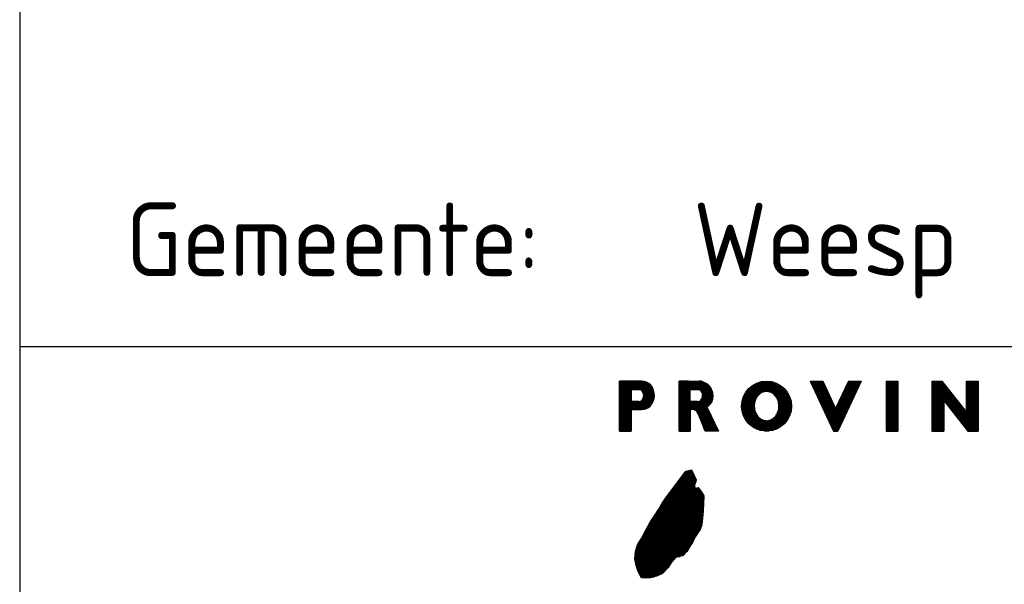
# Model space of a CAD drawing. Extents: x 272479 to 273074, y 965943 to 966363.
# Tile 15 of 29: x 272974 to 272991, y 965959 to 965968. Entities that reach past the tile are written whole.
import ezdxf

# ---------------------------------------------------------------- set-up
doc = ezdxf.new("R2010")
doc.units = 0
doc.header["$LTSCALE"] = 0.25
doc.header["$MEASUREMENT"] = 0
doc.layers.get('0').update_dxf_attribs({"linetype": 'CONTINUOUS'})
doc.layers.add('01-CALQUE', color=1, linetype='CONTINUOUS')
doc.layers.add('SIV-VRI-TEKST', color=1, linetype='CONTINUOUS')
doc.styles.add('ISO', font='isocp.shx')
doc.styles.add('T35', font='iso', dxfattribs={"height": 1.75})

# ---------------------------------------------------------------- blocks, each defined once
blk = doc.blocks.new('N-h-ond')
at = {"color": 0, "linetype": 'Continuous'}
for p, q in [((-84.328, 14.165), (-83.907, 14.165)), ((-84.328, 14.15), (-83.864, 14.15)), ((-84.328, 14.135), (-83.837, 14.135)), ((-84.328, 14.12), (-83.818, 14.12)), ((-84.328, 14.105), (-83.802, 14.105)), ((-84.328, 14.09), (-83.79, 14.09)), ((-84.328, 14.075), (-83.779, 14.075)), ((-84.328, 14.06), (-83.769, 14.06)), ((-84.328, 14.045), (-83.761, 14.045)), ((-84.328, 14.03), (-83.754, 14.03)), ((-83.315, 14.165), (-82.939, 14.165)), ((-83.315, 14.15), (-82.897, 14.15)), ((-83.315, 14.135), (-82.866, 14.135)), ((-83.315, 14.12), (-82.841, 14.12)), ((-83.315, 14.105), (-82.821, 14.105)), ((-83.315, 14.09), (-82.806, 14.09)), ((-83.315, 14.075), (-82.792, 14.075)), ((-83.315, 14.06), (-82.781, 14.06)), ((-83.315, 14.045), (-82.772, 14.045)), ((-83.315, 14.03), (-82.764, 14.03)), ((-82.148, 14.03), (-81.518, 14.03)), ((-82.134, 14.045), (-81.533, 14.045)), ((-82.118, 14.06), (-81.548, 14.06)), ((-82.1, 14.075), (-81.566, 14.075)), ((-82.081, 14.09), (-81.585, 14.09)), ((-82.059, 14.105), (-81.608, 14.105)), ((-82.033, 14.12), (-81.633, 14.12)), ((-82.002, 14.135), (-81.664, 14.135)), ((-81.962, 14.15), (-81.704, 14.15)), ((-81.898, 14.165), (-81.768, 14.165)), ((-81.091, 14.165), (-80.875, 14.165)), ((-81.084, 14.15), (-80.868, 14.15)), ((-81.077, 14.135), (-80.861, 14.135)), ((-81.07, 14.12), (-80.854, 14.12)), ((-81.063, 14.105), (-80.847, 14.105)), ((-81.056, 14.09), (-80.84, 14.09)), ((-81.049, 14.075), (-80.833, 14.075)), ((-81.042, 14.06), (-80.826, 14.06)), ((-81.035, 14.045), (-80.819, 14.045)), ((-81.028, 14.03), (-80.812, 14.03)), ((-80.511, 14.03), (-80.295, 14.03)), ((-80.504, 14.045), (-80.288, 14.045)), ((-80.497, 14.06), (-80.281, 14.06)), ((-80.49, 14.075), (-80.274, 14.075)), ((-80.483, 14.09), (-80.267, 14.09)), ((-80.476, 14.105), (-80.26, 14.105)), ((-80.469, 14.12), (-80.253, 14.12)), ((-80.462, 14.135), (-80.246, 14.135)), ((-80.456, 14.15), (-80.239, 14.15)), ((-80.449, 14.165), (-80.232, 14.165)), ((-79.806, 14.165), (-79.608, 14.165)), ((-79.806, 14.15), (-79.608, 14.15)), ((-79.806, 14.135), (-79.608, 14.135)), ((-79.806, 14.12), (-79.608, 14.12)), ((-79.806, 14.105), (-79.608, 14.105)), ((-79.806, 14.09), (-79.608, 14.09)), ((-79.806, 14.075), (-79.608, 14.075)), ((-79.806, 14.06), (-79.608, 14.06)), ((-79.806, 14.045), (-79.608, 14.045)), ((-79.806, 14.03), (-79.608, 14.03)), ((-79.03, 14.165), (-78.853, 14.165)), ((-79.03, 14.15), (-78.841, 14.15)), ((-79.03, 14.135), (-78.829, 14.135)), ((-79.03, 14.12), (-78.817, 14.12)), ((-79.03, 14.105), (-78.805, 14.105)), ((-79.03, 14.09), (-78.793, 14.09)), ((-79.03, 14.075), (-78.782, 14.075)), ((-79.03, 14.06), (-78.77, 14.06)), ((-79.03, 14.045), (-78.758, 14.045)), ((-79.03, 14.03), (-78.746, 14.03)), ((-78.441, 14.165), (-78.247, 14.165)), ((-78.441, 14.15), (-78.247, 14.15)), ((-78.441, 14.135), (-78.247, 14.135)), ((-78.441, 14.12), (-78.247, 14.12)), ((-78.441, 14.105), (-78.247, 14.105)), ((-78.441, 14.09), (-78.247, 14.09)), ((-78.441, 14.075), (-78.247, 14.075)), ((-78.441, 14.06), (-78.247, 14.06)), ((-78.441, 14.045), (-78.247, 14.045)), ((-78.441, 14.03), (-78.247, 14.03)), ((-84.328, 14.015), (-84.132, 14.015)), ((-84.328, 14), (-84.132, 14)), ((-84.328, 13.985), (-84.132, 13.985)), ((-84.328, 13.97), (-84.132, 13.97)), ((-84.328, 13.955), (-84.132, 13.955)), ((-84.328, 13.94), (-84.132, 13.94)), ((-84.328, 13.925), (-84.132, 13.925)), ((-84.328, 13.91), (-84.132, 13.91)), ((-84.328, 13.895), (-84.132, 13.895)), ((-84.328, 13.88), (-84.132, 13.88)), ((-84.328, 13.865), (-84.132, 13.865)), ((-83.959, 14.015), (-83.749, 14.015)), ((-83.942, 14), (-83.744, 14)), ((-83.934, 13.865), (-83.743, 13.865)), ((-83.932, 13.985), (-83.74, 13.985)), ((-83.926, 13.88), (-83.74, 13.88)), ((-83.925, 13.97), (-83.738, 13.97)), ((-83.921, 13.895), (-83.737, 13.895)), ((-83.92, 13.955), (-83.736, 13.955)), ((-83.918, 13.94), (-83.735, 13.94)), ((-83.918, 13.91), (-83.736, 13.91)), ((-83.917, 13.925), (-83.735, 13.925)), ((-83.315, 14.015), (-83.131, 14.015)), ((-83.315, 14), (-83.131, 14)), ((-83.315, 13.985), (-83.131, 13.985)), ((-83.315, 13.97), (-83.131, 13.97)), ((-83.315, 13.955), (-83.131, 13.955)), ((-83.315, 13.94), (-83.131, 13.94)), ((-83.315, 13.925), (-83.131, 13.925)), ((-83.315, 13.91), (-83.131, 13.91)), ((-83.315, 13.895), (-83.131, 13.895)), ((-83.315, 13.88), (-83.131, 13.88)), ((-83.315, 13.865), (-83.131, 13.865)), ((-82.96, 14.015), (-82.758, 14.015)), ((-82.943, 14), (-82.753, 14)), ((-82.936, 13.865), (-82.746, 13.865)), ((-82.933, 13.985), (-82.748, 13.985)), ((-82.928, 13.88), (-82.744, 13.88)), ((-82.926, 13.97), (-82.745, 13.97)), ((-82.923, 13.895), (-82.742, 13.895)), ((-82.921, 13.955), (-82.743, 13.955)), ((-82.92, 13.91), (-82.741, 13.91)), ((-82.919, 13.94), (-82.741, 13.94)), ((-82.918, 13.925), (-82.741, 13.925)), ((-82.24, 13.865), (-82.017, 13.865)), ((-82.235, 13.88), (-82.009, 13.88)), ((-82.23, 13.895), (-82, 13.895)), ((-82.224, 13.91), (-81.99, 13.91)), ((-82.217, 13.925), (-81.978, 13.925)), ((-82.21, 13.94), (-81.964, 13.94)), ((-82.202, 13.955), (-81.946, 13.955)), ((-82.193, 13.97), (-81.923, 13.97)), ((-82.183, 13.985), (-81.89, 13.985)), ((-82.172, 14), (-81.494, 14)), ((-82.161, 14.015), (-81.506, 14.015)), ((-81.777, 13.985), (-81.483, 13.985)), ((-81.744, 13.97), (-81.473, 13.97)), ((-81.721, 13.955), (-81.464, 13.955)), ((-81.703, 13.94), (-81.456, 13.94)), ((-81.689, 13.925), (-81.449, 13.925)), ((-81.677, 13.91), (-81.442, 13.91)), ((-81.666, 13.895), (-81.436, 13.895)), ((-81.657, 13.88), (-81.431, 13.88)), ((-81.65, 13.865), (-81.426, 13.865)), ((-81.021, 14.015), (-80.805, 14.015)), ((-81.014, 14), (-80.798, 14)), ((-81.007, 13.985), (-80.791, 13.985)), ((-81, 13.97), (-80.784, 13.97)), ((-80.993, 13.955), (-80.777, 13.955)), ((-80.986, 13.94), (-80.77, 13.94)), ((-80.979, 13.925), (-80.763, 13.925)), ((-80.972, 13.91), (-80.756, 13.91)), ((-80.965, 13.895), (-80.749, 13.895)), ((-80.958, 13.88), (-80.742, 13.88)), ((-80.952, 13.865), (-80.735, 13.865)), ((-80.588, 13.865), (-80.372, 13.865)), ((-80.581, 13.88), (-80.365, 13.88)), ((-80.574, 13.895), (-80.358, 13.895)), ((-80.567, 13.91), (-80.351, 13.91)), ((-80.56, 13.925), (-80.344, 13.925)), ((-80.553, 13.94), (-80.337, 13.94)), ((-80.546, 13.955), (-80.33, 13.955)), ((-80.539, 13.97), (-80.323, 13.97)), ((-80.532, 13.985), (-80.316, 13.985)), ((-80.525, 14), (-80.309, 14)), ((-80.518, 14.015), (-80.302, 14.015)), ((-79.806, 14.015), (-79.608, 14.015)), ((-79.806, 14), (-79.608, 14)), ((-79.806, 13.985), (-79.608, 13.985)), ((-79.806, 13.97), (-79.608, 13.97)), ((-79.806, 13.955), (-79.608, 13.955)), ((-79.806, 13.94), (-79.608, 13.94)), ((-79.806, 13.925), (-79.608, 13.925)), ((-79.806, 13.91), (-79.608, 13.91)), ((-79.806, 13.895), (-79.608, 13.895)), ((-79.806, 13.88), (-79.608, 13.88)), ((-79.806, 13.865), (-79.608, 13.865)), ((-79.03, 14.015), (-78.734, 14.015)), ((-79.03, 14), (-78.722, 14)), ((-79.03, 13.985), (-78.71, 13.985)), ((-79.03, 13.97), (-78.698, 13.97)), ((-79.03, 13.955), (-78.686, 13.955)), ((-79.03, 13.94), (-78.674, 13.94)), ((-79.03, 13.925), (-78.662, 13.925)), ((-79.03, 13.91), (-78.65, 13.91)), ((-79.03, 13.895), (-78.638, 13.895)), ((-79.03, 13.88), (-78.626, 13.88)), ((-79.03, 13.865), (-78.614, 13.865)), ((-78.441, 14.015), (-78.247, 14.015)), ((-78.441, 14), (-78.247, 14)), ((-78.441, 13.985), (-78.247, 13.985)), ((-78.441, 13.97), (-78.247, 13.97)), ((-78.441, 13.955), (-78.247, 13.955)), ((-78.441, 13.94), (-78.247, 13.94)), ((-78.441, 13.925), (-78.247, 13.925)), ((-78.441, 13.91), (-78.247, 13.91)), ((-78.441, 13.895), (-78.247, 13.895)), ((-78.441, 13.88), (-78.247, 13.88)), ((-78.441, 13.865), (-78.247, 13.865)), ((-84.328, 13.85), (-84.132, 13.85)), ((-84.328, 13.835), (-84.132, 13.835)), ((-84.328, 13.82), (-83.76, 13.82)), ((-84.328, 13.805), (-83.767, 13.805)), ((-84.328, 13.79), (-83.776, 13.79)), ((-84.328, 13.775), (-83.786, 13.775)), ((-84.328, 13.76), (-83.798, 13.76)), ((-84.328, 13.745), (-83.812, 13.745)), ((-84.328, 13.73), (-83.829, 13.73)), ((-84.328, 13.715), (-83.851, 13.715)), ((-84.328, 13.7), (-83.883, 13.7)), ((-83.961, 13.835), (-83.753, 13.835)), ((-83.944, 13.85), (-83.748, 13.85)), ((-83.315, 13.85), (-83.131, 13.85)), ((-83.315, 13.835), (-83.131, 13.835)), ((-83.315, 13.82), (-82.76, 13.82)), ((-83.315, 13.805), (-82.769, 13.805)), ((-83.315, 13.79), (-82.78, 13.79)), ((-83.315, 13.775), (-82.794, 13.775)), ((-83.315, 13.76), (-82.808, 13.76)), ((-83.315, 13.745), (-82.826, 13.745)), ((-83.315, 13.73), (-82.844, 13.73)), ((-83.315, 13.715), (-82.837, 13.715)), ((-83.315, 13.7), (-82.83, 13.7)), ((-82.962, 13.835), (-82.753, 13.835)), ((-82.946, 13.85), (-82.749, 13.85)), ((-82.257, 13.745), (-82.042, 13.745)), ((-82.256, 13.775), (-82.04, 13.775)), ((-82.256, 13.76), (-82.041, 13.76)), ((-82.256, 13.73), (-82.041, 13.73)), ((-82.255, 13.715), (-82.04, 13.715)), ((-82.254, 13.79), (-82.039, 13.79)), ((-82.254, 13.7), (-82.038, 13.7)), ((-82.253, 13.805), (-82.036, 13.805)), ((-82.25, 13.82), (-82.032, 13.82)), ((-82.247, 13.835), (-82.028, 13.835)), ((-82.244, 13.85), (-82.023, 13.85)), ((-81.644, 13.85), (-81.422, 13.85)), ((-81.638, 13.835), (-81.419, 13.835)), ((-81.634, 13.82), (-81.416, 13.82)), ((-81.63, 13.805), (-81.414, 13.805)), ((-81.628, 13.79), (-81.412, 13.79)), ((-81.628, 13.7), (-81.412, 13.7)), ((-81.626, 13.775), (-81.41, 13.775)), ((-81.626, 13.715), (-81.411, 13.715)), ((-81.625, 13.76), (-81.41, 13.76)), ((-81.625, 13.73), (-81.41, 13.73)), ((-81.624, 13.745), (-81.41, 13.745)), ((-80.945, 13.85), (-80.728, 13.85)), ((-80.938, 13.835), (-80.721, 13.835)), ((-80.931, 13.82), (-80.714, 13.82)), ((-80.924, 13.805), (-80.707, 13.805)), ((-80.917, 13.79), (-80.7, 13.79)), ((-80.91, 13.775), (-80.693, 13.775)), ((-80.903, 13.76), (-80.686, 13.76)), ((-80.896, 13.745), (-80.679, 13.745)), ((-80.889, 13.73), (-80.672, 13.73)), ((-80.882, 13.715), (-80.665, 13.715)), ((-80.875, 13.7), (-80.449, 13.7)), ((-80.658, 13.715), (-80.442, 13.715)), ((-80.651, 13.73), (-80.435, 13.73)), ((-80.644, 13.745), (-80.428, 13.745)), ((-80.637, 13.76), (-80.421, 13.76)), ((-80.63, 13.775), (-80.414, 13.775)), ((-80.623, 13.79), (-80.407, 13.79)), ((-80.616, 13.805), (-80.4, 13.805)), ((-80.609, 13.82), (-80.393, 13.82)), ((-80.602, 13.835), (-80.386, 13.835)), ((-80.595, 13.85), (-80.379, 13.85)), ((-79.806, 13.85), (-79.608, 13.85)), ((-79.806, 13.835), (-79.608, 13.835)), ((-79.806, 13.82), (-79.608, 13.82)), ((-79.806, 13.805), (-79.608, 13.805)), ((-79.806, 13.79), (-79.608, 13.79)), ((-79.806, 13.775), (-79.608, 13.775)), ((-79.806, 13.76), (-79.608, 13.76)), ((-79.806, 13.745), (-79.608, 13.745)), ((-79.806, 13.73), (-79.608, 13.73)), ((-79.806, 13.715), (-79.608, 13.715)), ((-79.806, 13.7), (-79.608, 13.7)), ((-79.03, 13.85), (-78.602, 13.85)), ((-79.03, 13.835), (-78.828, 13.835)), ((-79.03, 13.82), (-78.828, 13.82)), ((-79.03, 13.805), (-78.828, 13.805)), ((-79.03, 13.79), (-78.828, 13.79)), ((-79.03, 13.775), (-78.828, 13.775)), ((-79.03, 13.76), (-78.828, 13.76)), ((-79.03, 13.745), (-78.828, 13.745)), ((-79.03, 13.73), (-78.828, 13.73)), ((-79.03, 13.715), (-78.828, 13.715)), ((-79.03, 13.7), (-78.828, 13.7)), ((-78.824, 13.835), (-78.59, 13.835)), ((-78.812, 13.82), (-78.578, 13.82)), ((-78.8, 13.805), (-78.566, 13.805)), ((-78.788, 13.79), (-78.554, 13.79)), ((-78.776, 13.775), (-78.542, 13.775)), ((-78.765, 13.76), (-78.53, 13.76)), ((-78.753, 13.745), (-78.518, 13.745)), ((-78.741, 13.73), (-78.506, 13.73)), ((-78.729, 13.715), (-78.494, 13.715)), ((-78.718, 13.7), (-78.482, 13.7)), ((-78.441, 13.85), (-78.247, 13.85)), ((-78.441, 13.835), (-78.247, 13.835)), ((-78.441, 13.82), (-78.247, 13.82)), ((-78.441, 13.805), (-78.247, 13.805)), ((-78.441, 13.79), (-78.247, 13.79)), ((-78.441, 13.775), (-78.247, 13.775)), ((-78.441, 13.76), (-78.247, 13.76)), ((-78.441, 13.745), (-78.247, 13.745)), ((-78.441, 13.73), (-78.247, 13.73)), ((-78.441, 13.715), (-78.247, 13.715)), ((-78.441, 13.7), (-78.247, 13.7)), ((-84.328, 13.685), (-84.132, 13.685)), ((-84.328, 13.67), (-84.132, 13.67)), ((-84.328, 13.655), (-84.132, 13.655)), ((-84.328, 13.64), (-84.132, 13.64)), ((-84.328, 13.625), (-84.132, 13.625)), ((-84.328, 13.61), (-84.132, 13.61)), ((-84.328, 13.595), (-84.132, 13.595)), ((-84.328, 13.58), (-84.132, 13.58)), ((-84.328, 13.565), (-84.132, 13.565)), ((-84.328, 13.55), (-84.132, 13.55)), ((-84.328, 13.535), (-84.132, 13.535)), ((-83.315, 13.685), (-83.116, 13.685)), ((-83.315, 13.67), (-83.128, 13.67)), ((-83.315, 13.655), (-83.131, 13.655)), ((-83.315, 13.64), (-83.131, 13.64)), ((-83.315, 13.625), (-83.131, 13.625)), ((-83.315, 13.61), (-83.131, 13.61)), ((-83.315, 13.595), (-83.131, 13.595)), ((-83.315, 13.58), (-83.131, 13.58)), ((-83.315, 13.565), (-83.131, 13.565)), ((-83.315, 13.55), (-83.131, 13.55)), ((-83.315, 13.535), (-83.131, 13.535)), ((-83.064, 13.685), (-82.823, 13.685)), ((-83.029, 13.67), (-82.815, 13.67)), ((-83.018, 13.655), (-82.808, 13.655)), ((-83.009, 13.64), (-82.801, 13.64)), ((-83, 13.625), (-82.794, 13.625)), ((-82.992, 13.61), (-82.786, 13.61)), ((-82.985, 13.595), (-82.779, 13.595)), ((-82.979, 13.58), (-82.772, 13.58)), ((-82.973, 13.565), (-82.765, 13.565)), ((-82.966, 13.55), (-82.757, 13.55)), ((-82.96, 13.535), (-82.75, 13.535)), ((-82.252, 13.685), (-82.035, 13.685)), ((-82.25, 13.67), (-82.031, 13.67)), ((-82.247, 13.655), (-82.027, 13.655)), ((-82.243, 13.64), (-82.022, 13.64)), ((-82.239, 13.625), (-82.015, 13.625)), ((-82.234, 13.61), (-82.007, 13.61)), ((-82.229, 13.595), (-81.998, 13.595)), ((-82.223, 13.58), (-81.987, 13.58)), ((-82.216, 13.565), (-81.975, 13.565)), ((-82.208, 13.55), (-81.96, 13.55)), ((-82.2, 13.535), (-81.941, 13.535)), ((-81.724, 13.535), (-81.466, 13.535)), ((-81.706, 13.55), (-81.458, 13.55)), ((-81.691, 13.565), (-81.45, 13.565)), ((-81.678, 13.58), (-81.444, 13.58)), ((-81.668, 13.595), (-81.437, 13.595)), ((-81.658, 13.61), (-81.432, 13.61)), ((-81.651, 13.625), (-81.427, 13.625)), ((-81.644, 13.64), (-81.423, 13.64)), ((-81.639, 13.655), (-81.419, 13.655)), ((-81.634, 13.67), (-81.416, 13.67)), ((-81.631, 13.685), (-81.414, 13.685)), ((-80.868, 13.685), (-80.456, 13.685)), ((-80.861, 13.67), (-80.463, 13.67)), ((-80.854, 13.655), (-80.47, 13.655)), ((-80.847, 13.64), (-80.477, 13.64)), ((-80.84, 13.625), (-80.484, 13.625)), ((-80.833, 13.61), (-80.491, 13.61)), ((-80.826, 13.595), (-80.498, 13.595)), ((-80.819, 13.58), (-80.505, 13.58)), ((-80.812, 13.565), (-80.512, 13.565)), ((-80.805, 13.55), (-80.519, 13.55)), ((-80.798, 13.535), (-80.526, 13.535)), ((-79.806, 13.685), (-79.608, 13.685)), ((-79.806, 13.67), (-79.608, 13.67)), ((-79.806, 13.655), (-79.608, 13.655)), ((-79.806, 13.64), (-79.608, 13.64)), ((-79.806, 13.625), (-79.608, 13.625)), ((-79.806, 13.61), (-79.608, 13.61)), ((-79.806, 13.595), (-79.608, 13.595)), ((-79.806, 13.58), (-79.608, 13.58)), ((-79.806, 13.565), (-79.608, 13.565)), ((-79.806, 13.55), (-79.608, 13.55)), ((-79.806, 13.535), (-79.608, 13.535)), ((-79.03, 13.685), (-78.828, 13.685)), ((-79.03, 13.67), (-78.828, 13.67)), ((-79.03, 13.655), (-78.828, 13.655)), ((-79.03, 13.64), (-78.828, 13.64)), ((-79.03, 13.625), (-78.828, 13.625)), ((-79.03, 13.61), (-78.828, 13.61)), ((-79.03, 13.595), (-78.828, 13.595)), ((-79.03, 13.58), (-78.828, 13.58)), ((-79.03, 13.565), (-78.828, 13.565)), ((-79.03, 13.55), (-78.828, 13.55)), ((-79.03, 13.535), (-78.828, 13.535)), ((-78.706, 13.685), (-78.47, 13.685)), ((-78.694, 13.67), (-78.458, 13.67)), ((-78.682, 13.655), (-78.446, 13.655)), ((-78.671, 13.64), (-78.247, 13.64)), ((-78.659, 13.625), (-78.247, 13.625)), ((-78.647, 13.61), (-78.247, 13.61)), ((-78.635, 13.595), (-78.247, 13.595)), ((-78.624, 13.58), (-78.247, 13.58)), ((-78.612, 13.565), (-78.247, 13.565)), ((-78.6, 13.55), (-78.247, 13.55)), ((-78.588, 13.535), (-78.247, 13.535)), ((-78.441, 13.685), (-78.247, 13.685)), ((-78.441, 13.67), (-78.247, 13.67)), ((-78.441, 13.655), (-78.247, 13.655)), ((-84.328, 13.52), (-84.132, 13.52)), ((-84.328, 13.505), (-84.132, 13.505)), ((-84.328, 13.49), (-84.132, 13.49)), ((-84.328, 13.475), (-84.132, 13.475)), ((-84.328, 13.46), (-84.132, 13.46)), ((-84.328, 13.445), (-84.132, 13.445)), ((-84.328, 13.43), (-84.132, 13.43)), ((-84.328, 13.415), (-84.132, 13.415)), ((-84.328, 13.4), (-84.132, 13.4)), ((-84.328, 13.385), (-84.132, 13.385)), ((-84.328, 13.37), (-84.132, 13.37)), ((-83.315, 13.52), (-83.131, 13.52)), ((-83.315, 13.505), (-83.131, 13.505)), ((-83.315, 13.49), (-83.131, 13.49)), ((-83.315, 13.475), (-83.131, 13.475)), ((-83.315, 13.46), (-83.131, 13.46)), ((-83.315, 13.445), (-83.131, 13.445)), ((-83.315, 13.43), (-83.131, 13.43)), ((-83.315, 13.415), (-83.131, 13.415)), ((-83.315, 13.4), (-83.131, 13.4)), ((-83.315, 13.385), (-83.131, 13.385)), ((-83.315, 13.37), (-83.131, 13.37)), ((-82.954, 13.52), (-82.743, 13.52)), ((-82.948, 13.505), (-82.736, 13.505)), ((-82.942, 13.49), (-82.728, 13.49)), ((-82.936, 13.475), (-82.721, 13.475)), ((-82.93, 13.46), (-82.714, 13.46)), ((-82.924, 13.445), (-82.706, 13.445)), ((-82.918, 13.43), (-82.699, 13.43)), ((-82.912, 13.415), (-82.692, 13.415)), ((-82.906, 13.4), (-82.685, 13.4)), ((-82.9, 13.385), (-82.677, 13.385)), ((-82.894, 13.37), (-82.67, 13.37)), ((-82.191, 13.52), (-81.917, 13.52)), ((-82.181, 13.505), (-81.88, 13.505)), ((-82.17, 13.49), (-81.496, 13.49)), ((-82.158, 13.475), (-81.508, 13.475)), ((-82.145, 13.46), (-81.521, 13.46)), ((-82.131, 13.445), (-81.536, 13.445)), ((-82.115, 13.43), (-81.552, 13.43)), ((-82.097, 13.415), (-81.569, 13.415)), ((-82.077, 13.4), (-81.589, 13.4)), ((-82.054, 13.385), (-81.612, 13.385)), ((-82.027, 13.37), (-81.639, 13.37)), ((-81.785, 13.505), (-81.485, 13.505)), ((-81.748, 13.52), (-81.475, 13.52)), ((-80.791, 13.52), (-80.533, 13.52)), ((-80.784, 13.505), (-80.54, 13.505)), ((-80.777, 13.49), (-80.547, 13.49)), ((-80.77, 13.475), (-80.554, 13.475)), ((-80.763, 13.46), (-80.561, 13.46)), ((-80.756, 13.445), (-80.567, 13.445)), ((-80.749, 13.43), (-80.574, 13.43)), ((-80.742, 13.415), (-80.581, 13.415)), ((-80.735, 13.4), (-80.588, 13.4)), ((-80.728, 13.385), (-80.595, 13.385)), ((-80.721, 13.37), (-80.602, 13.37)), ((-79.806, 13.52), (-79.608, 13.52)), ((-79.806, 13.505), (-79.608, 13.505)), ((-79.806, 13.49), (-79.608, 13.49)), ((-79.806, 13.475), (-79.608, 13.475)), ((-79.806, 13.46), (-79.608, 13.46)), ((-79.806, 13.445), (-79.608, 13.445)), ((-79.806, 13.43), (-79.608, 13.43)), ((-79.806, 13.415), (-79.608, 13.415)), ((-79.806, 13.4), (-79.608, 13.4)), ((-79.806, 13.385), (-79.608, 13.385)), ((-79.806, 13.37), (-79.608, 13.37)), ((-79.03, 13.52), (-78.828, 13.52)), ((-79.03, 13.505), (-78.828, 13.505)), ((-79.03, 13.49), (-78.828, 13.49)), ((-79.03, 13.475), (-78.828, 13.475)), ((-79.03, 13.46), (-78.828, 13.46)), ((-79.03, 13.445), (-78.828, 13.445)), ((-79.03, 13.43), (-78.828, 13.43)), ((-79.03, 13.415), (-78.828, 13.415)), ((-79.03, 13.4), (-78.828, 13.4)), ((-79.03, 13.385), (-78.828, 13.385)), ((-79.03, 13.37), (-78.828, 13.37)), ((-78.576, 13.52), (-78.247, 13.52)), ((-78.565, 13.505), (-78.247, 13.505)), ((-78.553, 13.49), (-78.247, 13.49)), ((-78.541, 13.475), (-78.247, 13.475)), ((-78.529, 13.46), (-78.247, 13.46)), ((-78.518, 13.445), (-78.247, 13.445)), ((-78.506, 13.43), (-78.247, 13.43)), ((-78.494, 13.415), (-78.247, 13.415)), ((-78.482, 13.4), (-78.247, 13.4)), ((-78.471, 13.385), (-78.247, 13.385)), ((-78.459, 13.37), (-78.247, 13.37)), ((-84.328, 13.355), (-84.132, 13.355)), ((-84.328, 13.34), (-84.132, 13.34)), ((-84.328, 13.325), (-84.132, 13.325)), ((-83.315, 13.355), (-83.131, 13.355)), ((-83.315, 13.34), (-83.131, 13.34)), ((-83.315, 13.325), (-83.131, 13.325)), ((-82.888, 13.355), (-82.663, 13.355)), ((-82.882, 13.34), (-82.656, 13.34)), ((-82.876, 13.325), (-82.648, 13.325)), ((-81.995, 13.355), (-81.671, 13.355)), ((-81.952, 13.34), (-81.714, 13.34)), ((-81.876, 13.325), (-81.791, 13.325)), ((-80.714, 13.355), (-80.609, 13.355)), ((-80.707, 13.34), (-80.616, 13.34)), ((-80.7, 13.325), (-80.623, 13.325)), ((-79.806, 13.355), (-79.608, 13.355)), ((-79.806, 13.34), (-79.608, 13.34)), ((-79.806, 13.325), (-79.608, 13.325)), ((-79.03, 13.355), (-78.828, 13.355)), ((-79.03, 13.34), (-78.828, 13.34)), ((-79.03, 13.325), (-78.828, 13.325)), ((-78.447, 13.355), (-78.247, 13.355)), ((-78.435, 13.34), (-78.247, 13.34)), ((-78.424, 13.325), (-78.247, 13.325)), ((-83.288, 12.53), (-83.044, 12.53)), ((-83.277, 12.545), (-83.051, 12.545)), ((-83.265, 12.56), (-83.059, 12.56)), ((-83.253, 12.575), (-83.066, 12.575)), ((-83.241, 12.59), (-83.072, 12.59)), ((-83.228, 12.605), (-83.079, 12.605)), ((-83.216, 12.62), (-83.086, 12.62)), ((-83.204, 12.635), (-83.092, 12.635)), ((-83.16, 12.65), (-83.099, 12.65)), ((-83.409, 12.365), (-83.051, 12.365)), ((-83.398, 12.38), (-83.054, 12.38)), ((-83.387, 12.395), (-83.057, 12.395)), ((-83.376, 12.41), (-83.055, 12.41)), ((-83.365, 12.425), (-83.05, 12.425)), ((-83.354, 12.44), (-83.044, 12.44)), ((-83.343, 12.455), (-83.039, 12.455)), ((-83.332, 12.47), (-83.033, 12.47)), ((-83.321, 12.485), (-83.029, 12.485)), ((-83.31, 12.5), (-83.029, 12.5)), ((-83.299, 12.515), (-83.036, 12.515)), ((-82.993, 12.365), (-82.991, 12.365)), ((-83.532, 12.2), (-82.899, 12.2)), ((-83.522, 12.215), (-82.898, 12.215)), ((-83.51, 12.23), (-82.901, 12.23)), ((-83.499, 12.245), (-82.91, 12.245)), ((-83.488, 12.26), (-82.919, 12.26)), ((-83.477, 12.275), (-82.929, 12.275)), ((-83.465, 12.29), (-82.938, 12.29)), ((-83.454, 12.305), (-82.948, 12.305)), ((-83.443, 12.32), (-82.959, 12.32)), ((-83.432, 12.335), (-82.97, 12.335)), ((-83.421, 12.35), (-82.981, 12.35)), ((-83.639, 12.035), (-82.908, 12.035)), ((-83.63, 12.05), (-82.907, 12.05)), ((-83.621, 12.065), (-82.906, 12.065)), ((-83.613, 12.08), (-82.905, 12.08)), ((-83.604, 12.095), (-82.905, 12.095)), ((-83.594, 12.11), (-82.904, 12.11)), ((-83.584, 12.125), (-82.903, 12.125)), ((-83.574, 12.14), (-82.902, 12.14)), ((-83.563, 12.155), (-82.902, 12.155)), ((-83.553, 12.17), (-82.901, 12.17)), ((-83.542, 12.185), (-82.9, 12.185)), ((-83.743, 11.87), (-82.921, 11.87)), ((-83.734, 11.885), (-82.919, 11.885)), ((-83.724, 11.9), (-82.918, 11.9)), ((-83.714, 11.915), (-82.916, 11.915)), ((-83.704, 11.93), (-82.915, 11.93)), ((-83.694, 11.945), (-82.913, 11.945)), ((-83.684, 11.96), (-82.912, 11.96)), ((-83.674, 11.975), (-82.911, 11.975)), ((-83.665, 11.99), (-82.91, 11.99)), ((-83.656, 12.005), (-82.909, 12.005)), ((-83.647, 12.02), (-82.908, 12.02)), ((-83.853, 11.69), (-82.946, 11.69)), ((-83.845, 11.705), (-82.942, 11.705)), ((-83.837, 11.72), (-82.937, 11.72)), ((-83.829, 11.735), (-82.934, 11.735)), ((-83.82, 11.75), (-82.932, 11.75)), ((-83.812, 11.765), (-82.931, 11.765)), ((-83.802, 11.78), (-82.929, 11.78)), ((-83.792, 11.795), (-82.928, 11.795)), ((-83.783, 11.81), (-82.926, 11.81)), ((-83.773, 11.825), (-82.925, 11.825)), ((-83.763, 11.84), (-82.923, 11.84)), ((-83.753, 11.855), (-82.922, 11.855)), ((-83.94, 11.525), (-83.048, 11.525)), ((-83.932, 11.54), (-83.039, 11.54)), ((-83.924, 11.555), (-83.029, 11.555)), ((-83.917, 11.57), (-83.019, 11.57)), ((-83.909, 11.585), (-83.009, 11.585)), ((-83.901, 11.6), (-82.999, 11.6)), ((-83.893, 11.615), (-82.987, 11.615)), ((-83.886, 11.63), (-82.975, 11.63)), ((-83.878, 11.645), (-82.963, 11.645)), ((-83.869, 11.66), (-82.955, 11.66)), ((-83.861, 11.675), (-82.951, 11.675)), ((-84.031, 11.36), (-83.137, 11.36)), ((-84.026, 11.375), (-83.128, 11.375)), ((-84.021, 11.39), (-83.118, 11.39)), ((-84.012, 11.405), (-83.107, 11.405)), ((-84.003, 11.42), (-83.096, 11.42)), ((-83.993, 11.435), (-83.086, 11.435)), ((-83.984, 11.45), (-83.08, 11.45)), ((-83.974, 11.465), (-83.074, 11.465)), ((-83.965, 11.48), (-83.067, 11.48)), ((-83.956, 11.495), (-83.061, 11.495)), ((-83.948, 11.51), (-83.054, 11.51)), ((-84.062, 11.195), (-83.301, 11.195)), ((-84.061, 11.21), (-83.247, 11.21)), ((-84.06, 11.225), (-83.234, 11.225)), ((-84.059, 11.24), (-83.221, 11.24)), ((-84.058, 11.27), (-83.195, 11.27)), ((-84.058, 11.255), (-83.208, 11.255)), ((-84.055, 11.285), (-83.183, 11.285)), ((-84.05, 11.3), (-83.174, 11.3)), ((-84.045, 11.315), (-83.165, 11.315)), ((-84.04, 11.33), (-83.156, 11.33)), ((-84.036, 11.345), (-83.146, 11.345)), ((-84.064, 11.165), (-83.389, 11.165)), ((-84.064, 11.15), (-83.402, 11.15)), ((-84.063, 11.18), (-83.361, 11.18)), ((-84.061, 11.135), (-83.414, 11.135)), ((-84.059, 11.12), (-83.427, 11.12)), ((-84.056, 11.105), (-83.439, 11.105)), ((-84.054, 11.09), (-83.451, 11.09)), ((-84.051, 11.075), (-83.46, 11.075)), ((-84.049, 11.06), (-83.47, 11.06)), ((-84.046, 11.045), (-83.479, 11.045)), ((-84.042, 11.03), (-83.489, 11.03)), ((-84.036, 11.015), (-83.499, 11.015)), ((-84.031, 11), (-83.508, 11)), ((-84.026, 10.985), (-83.522, 10.985)), ((-84.021, 10.97), (-83.537, 10.97)), ((-84.016, 10.955), (-83.551, 10.955)), ((-84.011, 10.94), (-83.565, 10.94)), ((-84.004, 10.925), (-83.579, 10.925)), ((-83.996, 10.91), (-83.593, 10.91)), ((-83.989, 10.895), (-83.622, 10.895)), ((-83.981, 10.88), (-83.656, 10.88)), ((-83.974, 10.865), (-83.689, 10.865)), ((-83.966, 10.85), (-83.738, 10.85)), ((-83.959, 10.835), (-83.796, 10.835))]:
    blk.add_line(p, q, dxfattribs=at)
at = {"layer": 'SIV-VRI-TEKST', "color": 7}
for p, q in [((-94.5, 44.5), (-94.5, 0)), ((0, 14.75), (-94.5, 14.75))]:
    blk.add_line(p, q, dxfattribs=at)
at = {"layer": 'SIV-VRI-TEKST', "color": 2, "linetype": 'Continuous'}
for p, q in [((-84.152, 14.17), (-84.328, 14.17)), ((-84.328, 13.323), (-84.328, 14.17)), ((-83.952, 14.17), (-84.152, 14.17)), ((-83.16, 14.17), (-83.315, 14.17)), ((-83.315, 13.323), (-83.315, 14.17)), ((-83.16, 14.17), (-83.146, 14.17)), ((-83.146, 14.17), (-82.976, 14.17)), ((-81.094, 14.17), (-80.877, 14.17)), ((-81.094, 14.17), (-80.699, 13.323)), ((-80.877, 14.17), (-80.662, 13.707)), ((-80.446, 14.17), (-80.662, 13.707)), ((-80.23, 14.17), (-80.624, 13.323)), ((-80.446, 14.17), (-80.23, 14.17)), ((-79.806, 14.17), (-79.608, 14.17)), ((-79.806, 14.17), (-79.806, 13.323)), ((-79.608, 14.17), (-79.608, 13.323)), ((-79.03, 14.17), (-78.857, 14.17)), ((-79.03, 14.17), (-79.03, 13.323)), ((-78.441, 13.649), (-78.857, 14.17)), ((-78.441, 13.649), (-78.441, 14.17)), ((-78.441, 14.17), (-78.247, 14.17)), ((-78.247, 14.17), (-78.247, 13.323)), ((-84.132, 14.027), (-84.02, 14.027)), ((-84.132, 14.027), (-84.132, 13.823)), ((-84.02, 14.027), (-83.998, 14.027)), ((-83.131, 14.027), (-83.057, 14.027)), ((-83.131, 13.823), (-83.131, 14.027)), ((-83.057, 14.027), (-83, 14.027)), ((-84.053, 13.823), (-84.132, 13.823)), ((-83.999, 13.823), (-84.053, 13.823)), ((-83.063, 13.823), (-83.131, 13.823)), ((-83, 13.823), (-83.063, 13.823)), ((-82.845, 13.732), (-82.647, 13.323)), ((-78.828, 13.84), (-78.422, 13.323)), ((-78.828, 13.84), (-78.828, 13.323)), ((-84.132, 13.687), (-84.046, 13.687)), ((-84.132, 13.687), (-84.132, 13.323)), ((-84.046, 13.687), (-83.953, 13.687)), ((-83.131, 13.655), (-83.131, 13.504)), ((-82.992, 13.608), (-83.003, 13.629)), ((-82.926, 13.448), (-82.973, 13.566)), ((-83.131, 13.504), (-83.131, 13.323)), ((-82.875, 13.323), (-82.926, 13.448)), ((-84.328, 13.323), (-84.132, 13.323)), ((-83.315, 13.323), (-83.131, 13.323)), ((-82.647, 13.323), (-82.875, 13.323)), ((-80.699, 13.323), (-80.624, 13.323)), ((-79.806, 13.323), (-79.608, 13.323)), ((-79.03, 13.323), (-78.828, 13.323)), ((-78.422, 13.323), (-78.247, 13.323)), ((-83.382, 12.401), (-83.271, 12.553)), ((-83.271, 12.553), (-83.2, 12.639)), ((-83.2, 12.639), (-83.105, 12.664)), ((-83.105, 12.664), (-83.062, 12.567)), ((-83.062, 12.567), (-83.026, 12.495)), ((-83.523, 12.213), (-83.382, 12.401)), ((-83.034, 12.468), (-83.058, 12.402)), ((-83.058, 12.402), (-83.049, 12.353)), ((-83.049, 12.353), (-83.015, 12.358)), ((-83.026, 12.495), (-83.034, 12.468)), ((-83.015, 12.358), (-82.992, 12.365)), ((-82.992, 12.365), (-82.943, 12.299)), ((-83.603, 12.097), (-83.523, 12.213)), ((-82.943, 12.299), (-82.898, 12.225)), ((-82.898, 12.225), (-82.911, 11.963)), ((-83.662, 11.994), (-83.603, 12.097)), ((-83.813, 11.764), (-83.736, 11.881)), ((-83.736, 11.881), (-83.662, 11.994)), ((-82.911, 11.963), (-82.934, 11.731)), ((-83.88, 11.64), (-83.813, 11.764)), ((-82.934, 11.731), (-82.957, 11.652)), ((-83.954, 11.497), (-83.88, 11.64)), ((-83.047, 11.527), (-83.087, 11.433)), ((-83.002, 11.596), (-83.047, 11.527)), ((-82.957, 11.652), (-83.002, 11.596)), ((-84.057, 11.277), (-84.021, 11.39)), ((-84.021, 11.39), (-83.954, 11.497)), ((-83.127, 11.376), (-83.187, 11.279)), ((-83.087, 11.433), (-83.127, 11.376)), ((-84.065, 11.156), (-84.057, 11.277)), ((-83.249, 11.208), (-83.331, 11.187)), ((-83.187, 11.279), (-83.249, 11.208)), ((-84.046, 11.042), (-84.065, 11.156)), ((-84.01, 10.937), (-84.046, 11.042)), ((-83.446, 11.097), (-83.508, 11)), ((-83.38, 11.175), (-83.446, 11.097)), ((-83.331, 11.187), (-83.38, 11.175)), ((-83.956, 10.829), (-84.01, 10.937)), ((-83.703, 10.859), (-83.801, 10.833)), ((-83.597, 10.906), (-83.703, 10.859)), ((-83.508, 11), (-83.597, 10.906)), ((-83.88, 10.826), (-83.956, 10.829)), ((-83.801, 10.833), (-83.88, 10.826))]:
    blk.add_line(p, q, dxfattribs=at)
blk.add_circle((-81.833, 13.746), 0.424, dxfattribs=at)
for centre, radius, start, end in [((-83.952, 13.966), 0.204, 41.3431, 90), ((-83.991, 13.931), 0.256, 358.1831, 41.3431), ((-82.977, 14.016), 0.154, 70.9275, 89.5757), ((-83.063, 13.768), 0.416, 59.6063, 70.9275), ((-82.963, 13.94), 0.217, 42.2774, 59.6063), ((-82.971, 13.932), 0.228, 25.3784, 42.2774), ((-82.982, 13.927), 0.24, 12.5939, 25.3784), ((-83.998, 13.956), 0.0709, 38.1331, 90), ((-84.038, 13.926), 0.121, 320.4453, 358.5407), ((-84.035, 13.926), 0.118, 358.5407, 38.1331), ((-84, 13.932), 0.265, 317.3126, 358.1831), ((-83, 13.954), 0.0726, 36.9611, 89.9999), ((-83.044, 13.929), 0.126, 319.6747, 355.5643), ((-83.034, 13.928), 0.116, 355.5643, 36.9612), ((-83.072, 13.924), 0.331, 346.3119, 0.1808), ((-82.996, 13.924), 0.255, 0.1808, 12.5939), ((-81.79, 13.761), 0.25, 140.2565, 161.1241), ((-81.816, 13.783), 0.215, 116.5469, 140.2565), ((-81.834, 13.817), 0.177, 90.3467, 116.5469), ((-81.834, 13.817), 0.177, 64.1465, 90.3467), ((-81.85, 13.783), 0.215, 40.4369, 64.1465), ((-81.877, 13.76), 0.25, 19.5693, 40.4368), ((-83.999, 13.895), 0.0711, 270, 320.4453), ((-83.953, 13.889), 0.202, 270.1542, 317.3126), ((-83, 13.891), 0.0676, 270, 319.6747), ((-83.001, 13.986), 0.298, 301.5174, 306.3789), ((-82.909, 13.86), 0.142, 306.3789, 313.4228), ((-83.071, 14.032), 0.379, 313.4228, 318.1193), ((-83.042, 14.005), 0.339, 318.1193, 323.0859), ((-82.866, 13.873), 0.119, 323.0859, 346.3119), ((-81.748, 13.747), 0.294, 161.1241, 180.3467), ((-81.748, 13.747), 0.294, 180.3467, 199.5693), ((-81.918, 13.746), 0.294, 0.3467, 19.5693), ((-81.918, 13.746), 0.294, 341.1241, 0.3467), ((-83.093, 13.655), 0.0382, 161.5561, 180.0001), ((-83.09, 13.654), 0.0413, 143.834, 161.556), ((-83.103, 13.663), 0.0255, 123.997, 143.8339), ((-83.108, 13.67), 0.0165, 99.2331, 123.9972), ((-83.104, 13.644), 0.0429, 90, 99.233), ((-83.104, 13.375), 0.312, 86.5838, 90), ((-83.105, 13.348), 0.34, 81.8089, 86.5837), ((-83.065, 13.625), 0.0589, 70.329, 81.8089), ((-83.059, 13.644), 0.0392, 51.9522, 70.329), ((-83.065, 13.636), 0.0496, 35.6319, 51.9522), ((-83.285, 13.478), 0.32, 31.8619, 35.6319), ((-83.29, 13.475), 0.326, 28.1262, 31.8618), ((-83.65, 13.293), 0.73, 23.7629, 25.5463), ((-83.65, 13.293), 0.73, 21.9786, 23.7629), ((-81.79, 13.732), 0.25, 199.5693, 220.4369), ((-81.816, 13.709), 0.215, 220.4369, 244.1465), ((-81.85, 13.709), 0.215, 296.5469, 320.2565), ((-81.876, 13.731), 0.25, 320.2565, 341.1241), ((-81.833, 13.675), 0.177, 244.1465, 270.3467), ((-81.833, 13.675), 0.177, 270.3467, 296.5469)]:
    blk.add_arc(centre, radius, start, end, dxfattribs=at)
at = {"layer": 'SIV-VRI-TEKST', "color": 2, "style": 'T35'}
blk.add_text('Gemeente:', height=1.25, dxfattribs=at).set_placement((-92.699, 15.95))
at = {"layer": 'SIV-VRI-TEKST', "color": 7, "style": 'ISO'}
for p in [(-43.815, 42.236), (-18.315, 42.236), (-43.815, 38.736), (-18.315, 38.736), (-43.815, 35.236), (-18.315, 35.236)]:
    blk.add_attdef('ONDERHOEK', p, '', height=1, dxfattribs=at)
at = {"layer": 'SIV-VRI-TEKST', "color": 6, "style": 'ISO', "width": 1.2}
blk.add_attdef('KRUISPUNTNAAM', (-83.015, 21.411), '', height=1.75, dxfattribs=at)
at = {"layer": 'SIV-VRI-TEKST', "color": 2, "style": 'ISO'}
for p in [(-83.076, 15.95), (-16.824, 15.95), (-42.229, 8.696)]:
    blk.add_attdef('ONDERHOEK', p, '', height=1.25, dxfattribs=at)
at = {"layer": 'SIV-VRI-TEKST', "color": 6, "style": 'ISO'}
blk.add_attdef('ONDERHOEK', (-20.471, 1.457), '', height=1.75, dxfattribs=at)

msp = doc.modelspace()

# ---------------------------------------------------------------- block references
at = {"layer": '01-CALQUE'}
ref = msp.add_blockref('N-h-ond', (273068.631, 965947.875), dxfattribs=at)
ref.add_attrib('ONDERHOEK', 'Weesp                   Automaatnr.: FR90-0635', (272985.554, 965963.825), dxfattribs={"layer": 'SIV-VRI-TEKST', "color": 2, "height": 1.25, "style": 'ISO'})

doc.saveas('drawing.dxf')
